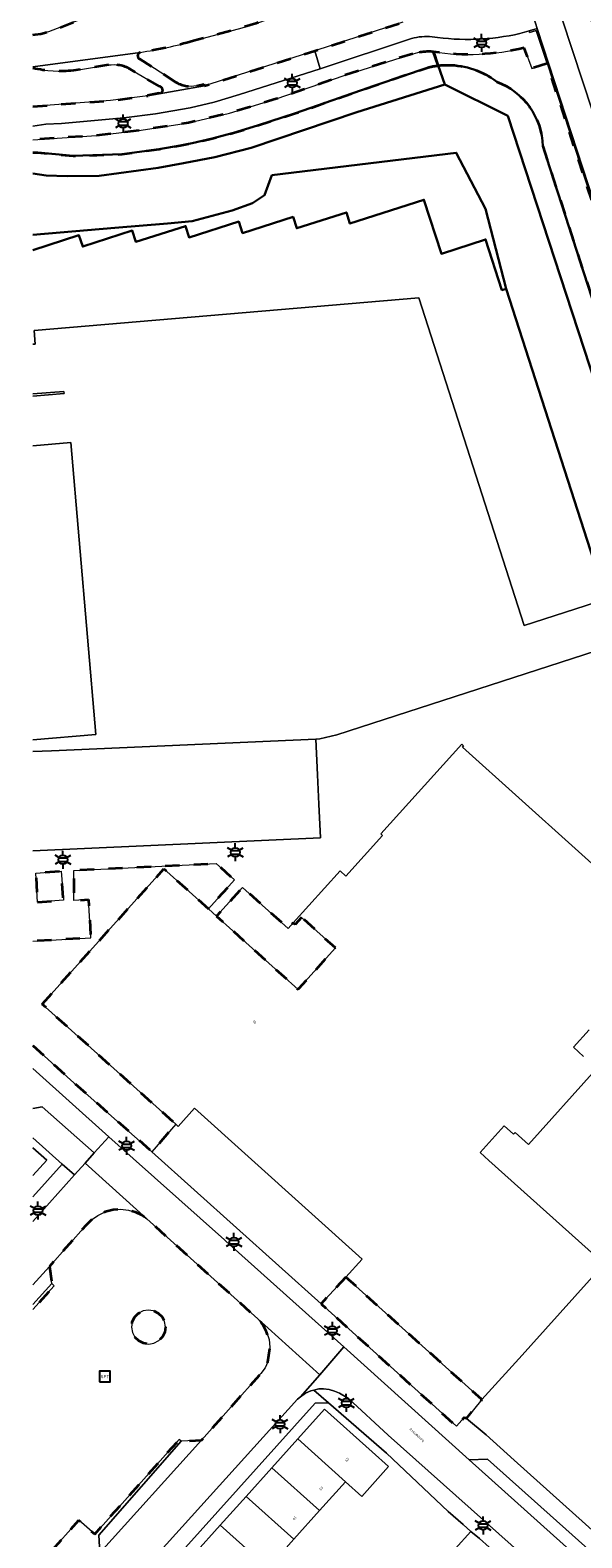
# Model space of a CAD drawing. Extents: x 105780 to 185197, y 477999 to 525027.
# Tile 75 of 256: x 105780 to 105858, y 479774 to 479986. Entities that reach past the tile are written whole.
import ezdxf
from ezdxf.enums import TextEntityAlignment as Align

# ---------------------------------------------------------------- set-up
doc = ezdxf.new("R2010")
doc.units = 0
doc.linetypes.add('XX-HIDDEN', pattern=[4, 2, -2])
for name, color, linetype, lineweight in [('B-GV-GR-MATERIAALGRENS-G', 252, 'XX-HIDDEN', 35), ('B-RO-IE-MEUBILAIR_WEGMEUBILAIR-S', 252, 'Continuous', 25), ('B-WE-GW-WATERGANG_SLOOT_INSTEEK-G', 252, 'Continuous', 30), ('B-XX-KG-KADASTRAAL_BEBOUWING-G', 252, 'Continuous', 20), ('B1-WE-OG-BEBOUWING-T18', 7, 'Continuous', 18), ('B1-WE-OG-TERREIN_ERF-GV', 252, 'Continuous', 18), ('B1-WE-OG-TOPOGRAFIE-T18', 10, 'Continuous', 18), ('B1-WE-VH-VERHARDING_ASFALT-GV', 252, 'Continuous', 18), ('B1-WE-VH-VERHARDING_BETON-GV', 252, 'Continuous', 18), ('B1-WE-VH-VERHARDING_BETONSTRAATSTEEN-GV', 252, 'Continuous', 18), ('B1-WE-VH-VERHARDING_TEGEL-GV', 252, 'Continuous', 18)]:
    doc.layers.add(name, color=color, linetype=linetype, lineweight=lineweight)
doc.styles.add('NLCS-ISO', font='NLCS-ISO.ttf')
doc.styles.add('NLCS-ISO-M200-T18', font='NLCS-ISO.ttf', dxfattribs={"height": 0.36})

# ---------------------------------------------------------------- blocks, each defined once
blk = doc.blocks.new('B-SIE-WEG_LICHTMAST-SO')
at = {"ltscale": 0.1}
for p, q in [((-1.1, 0.63), (-2.19, 1.27)), ((0, 1.27), (0, 2.53)), ((1.1, 0.63), (2.19, 1.27)), ((-1.1, -0.63), (-2.19, -1.27)), ((0, -1.27), (0, -2.53)), ((1.1, -0.63), (2.19, -1.27))]:
    blk.add_line(p, q, dxfattribs=at)
at = {"flags": 128}
for points in [[(-1.16, 0.5), (1.16, 0.5)], [(-1.16, -0.5), (1.16, -0.5)]]:
    blk.add_lwpolyline(points, dxfattribs=at)
at = {"ltscale": 0.1}
blk.add_circle((0, 0), 1.27, dxfattribs=at)
at = {"style": 'NLCS-ISO'}
blk.add_attdef('TYPE', text='', height=1.8, dxfattribs=at).set_placement((0, 2.53), align=Align.BOTTOM_CENTER)
blk = doc.blocks.new('SIE-WEG_SPEELTOESTEL-SO')
at = {"flags": 128}
blk.add_lwpolyline([(-0.75, -0.75), (0.75, -0.75), (0.75, 0.75), (-0.75, 0.75)], close=True, dxfattribs=at)
at = {"style": 'NLCS-ISO'}
blk.add_text('SPT', height=0.45, dxfattribs=at).set_placement((0, 0), align=Align.MIDDLE_CENTER)

msp = doc.modelspace()

# ---------------------------------------------------------------- linework, layer by layer
at = {"layer": 'B-GV-GR-MATERIAALGRENS-G', "flags": 128}
for points in [[(105838.653, 479995.836), (105830.169, 479992.901), (105815.524, 479987.974), (105811.789, 479986.727), (105809.868, 479986.128), (105803.065, 479984.273)], [(105780.506, 479985.141), (105780.841, 479985.164), (105781.625, 479985.277), (105782.684, 479985.538), (105790.611, 479988.609)], [(105803.509, 479977.991), (105804.506, 479978.201), (105804.582, 479977.953), (105820.083, 479982.884), (105832.44, 479986.891)], [(105833.858, 479982.48), (105824.201, 479979.43), (105814.669, 479976.127), (105808.11, 479974.135), (105802.36, 479972.774), (105795.728, 479971.746), (105789.459, 479971.003), (105780.506, 479970.408)], [(105837.387, 479980.814), (105836.731, 479982.748)], [(105836.731, 479982.748), (105837.387, 479980.814)], [(105852.692, 479981.097), (105850.539, 479980.393), (105849.494, 479983.322)], [(105780.506, 479968.59), (105781.189, 479968.591), (105786.148, 479968.131), (105793.046, 479968.353), (105798.253, 479969.096), (105801.183, 479969.611), (105802.856, 479969.905), (105805.695, 479970.57), (105808.656, 479971.365), (105812.054, 479972.398), (105817.373, 479974.114), (105828.632, 479978.072), (105836.012, 479980.563)], [(105791.112, 479980.904), (105787.175, 479980.273), (105786.19, 479980.119)], [(105798.338, 479977.869), (105794.173, 479980.314)], [(105795.457, 479981.755), (105800.504, 479978.554)], [(105966.885, 479733.774), (105968.835, 479731.704), (105974.546, 479725.643), (105975.309, 479726.482), (105977.054, 479728.471), (105975.976, 479729.534), (105974.316, 479731.179), (105974.148, 479731.348), (105973.491, 479732.006), (105972.665, 479732.833), (105972.254, 479733.249), (105971.699, 479733.81), (105971.022, 479734.495), (105970.349, 479735.183), (105969.83, 479735.713), (105969.388, 479736.165), (105968.227, 479737.364), (105968.042, 479737.555), (105966.145, 479739.531), (105964.554, 479741.227), (105964.322, 479741.478), (105963.98, 479741.848), (105962.977, 479742.935), (105962.607, 479743.343), (105961.959, 479744.056), (105961.414, 479744.656), (105960.847, 479745.29), (105960.246, 479745.961), (105959.864, 479746.389), (105959.009, 479747.361), (105958.502, 479747.937), (105958.328, 479748.135), (105956.806, 479749.893), (105953.984, 479753.146), (105953.668, 479753.52), (105952.672, 479754.698), (105951.204, 479756.436), (105950.605, 479757.163), (105949.428, 479758.593), (105948.466, 479759.761), (105947.483, 479760.986), (105946.401, 479762.336), (105945.771, 479763.121), (105944.422, 479764.848), (105943.374, 479766.191), (105943.12, 479766.516), (105940.512, 479769.944), (105936.249, 479775.753), (105935.801, 479776.394), (105934.294, 479778.552), (105932.123, 479781.66), (105931.216, 479783.025), (105929.575, 479785.496), (105928.136, 479787.662), (105926.738, 479789.878), (105925.177, 479792.351), (105924.291, 479793.756), (105922.298, 479797.084), (105921.01, 479799.234), (105920.589, 479799.938), (105917.034, 479806.206), (105914.895, 479810.067), (105914.654, 479810.517), (105913.931, 479811.867), (105912.811, 479813.958), (105912.346, 479814.856), (105911.519, 479816.451), (105910.78, 479817.878), (105910.057, 479819.322), (105909.27, 479820.894), (105908.804, 479821.825), (105907.74, 479824.028), (105907.108, 479825.334), (105906.884, 479825.799), (105905.019, 479829.8), (105901.348, 479838.281), (105900.951, 479839.245), (105899.723, 479842.221), (105897.824, 479846.824), (105897.051, 479848.794), (105895.658, 479852.345), (105894.449, 479855.426), (105893.304, 479858.499), (105891.946, 479862.145), (105891.223, 479864.086), (105889.598, 479868.69), (105888.486, 479871.839), (105888.147, 479872.8), (105885.222, 479881.566), (105852.692, 479981.097)], [(105780.506, 479975.078), (105791.423, 479975.887), (105796.651, 479976.548), (105796.607, 479976.674), (105798.668, 479977.101)], [(105852.088, 479969.488), (105871.582, 479909.358), (105890.326, 479855.37)], [(105781.813, 479849.035), (105798.911, 479868.028), (105805.154, 479862.408), (105808.8, 479866.459), (105806.255, 479868.75), (105786.238, 479867.778), (105786.275, 479863.587), (105788.321, 479863.697), (105788.646, 479858.354), (105780.506, 479857.859)], [(105780.506, 479843.22), (105785.846, 479838.355), (105797.23, 479828.302), (105800.557, 479832.162), (105781.813, 479849.035)], [(105780.506, 479769.31), (105782.804, 479771.881), (105786.978, 479776.55), (105789.184, 479774.609), (105801.062, 479787.877), (105801.346, 479787.641), (105804.194, 479787.784), (105812.52, 479797.146), (105813.112, 479797.947), (105813.477, 479798.78), (105813.794, 479800.862), (105813.668, 479801.927), (105813.315, 479803.005), (105812.767, 479804.036), (105812.08, 479804.833), (105796.503, 479818.879), (105795.806, 479819.379), (105794.991, 479819.763), (105793.952, 479820.106), (105792.802, 479820.209), (105791.789, 479820.121), (105790.643, 479819.846), (105789.609, 479819.352), (105788.726, 479818.741), (105787.987, 479817.985), (105782.82, 479812.163)], [(105782.82, 479812.163), (105783.159, 479809.804), (105783.494, 479809.473), (105780.506, 479806.12)]]:
    msp.add_lwpolyline(points, dxfattribs=at)
for points in [[(105795.568, 479982.671, 0.6360573), (105795.457, 479981.755)], [(105803.065, 479984.273, -0.0305514), (105795.568, 479982.671)], [(105836.731, 479982.748, 0.082866), (105833.858, 479982.48)], [(105849.494, 479983.322, -0.0984113), (105836.731, 479982.748)], [(105786.19, 479980.119, -0.078162), (105780.506, 479980.436, -0.078162)], [(105794.173, 479980.314, 0.1633833), (105791.112, 479980.904)], [(105836.012, 479980.563, -0.0311636), (105837.387, 479980.814)], [(105837.387, 479980.814, -0.0315003), (105838.783, 479980.892)], [(105838.783, 479980.892, -0.1641872), (105845.617, 479978.542)], [(105800.504, 479978.554, 0.2086239), (105803.509, 479977.991)], [(105845.617, 479978.542, -0.3062789), (105852.088, 479969.488)], [(105798.668, 479977.101, 0.482251), (105798.338, 479977.869)]]:
    msp.add_lwpolyline(points, format="xyb", dxfattribs=at)
for points in [[(105781.144, 479863.359), (105784.785, 479863.603), (105784.488, 479867.681), (105780.926, 479867.428)], [(105818.236, 479861.199), (105817.346, 479860.211), (105817.071, 479860.459), (105816.353, 479859.66), (105809.952, 479865.422), (105806.306, 479861.371), (105817.737, 479851.081), (105817.843, 479851.199), (105822.992, 479856.918)], [(105824.449, 479810.682), (105820.964, 479806.948), (105839.963, 479789.762), (105841.113, 479791.037), (105841.362, 479790.831), (105843.553, 479793.485)], [(105799.126, 479803.714), (105799.02, 479802.974), (105798.69, 479802.304), (105798.169, 479801.768), (105797.508, 479801.419), (105796.772, 479801.292), (105796.032, 479801.398), (105795.361, 479801.728), (105794.826, 479802.249), (105794.477, 479802.91), (105794.35, 479803.646), (105794.456, 479804.386), (105794.786, 479805.057), (105795.307, 479805.592), (105795.968, 479805.941), (105796.704, 479806.069), (105797.444, 479805.962), (105798.114, 479805.632), (105798.65, 479805.111), (105798.999, 479804.45)]]:
    msp.add_lwpolyline(points, close=True, dxfattribs=at)
at = {"layer": 'B-WE-GW-WATERGANG_SLOOT_INSTEEK-G', "flags": 128}
for points in [[(105780.506, 479965.679), (105782.359, 479965.391), (105785.318, 479965.307), (105789.802, 479965.347), (105798.113, 479966.447), (105801.66, 479967.118), (105806.039, 479967.946), (105811.143, 479969.264), (105826.003, 479974.283), (105838.358, 479978.141), (105837.387, 479980.814)], [(105836.012, 479980.563), (105828.632, 479978.072), (105817.373, 479974.114), (105812.054, 479972.398), (105808.656, 479971.365), (105805.695, 479970.57), (105802.856, 479969.905), (105801.183, 479969.611), (105798.253, 479969.096), (105793.046, 479968.353), (105786.148, 479968.131), (105781.189, 479968.591), (105780.506, 479968.59)], [(105837.387, 479980.814), (105838.358, 479978.141), (105847.166, 479973.739), (105866.081, 479915.938), (105870.739, 479901.472), (105875.858, 479885.577), (105881.387, 479869.48), (105886.193, 479855.754), (105896.504, 479830.22), (105901.142, 479820.196), (105904.412, 479813.691), (105905.793, 479810.943), (105909.002, 479804.903), (105917.082, 479790.746), (105921.836, 479791.17)], [(105838.358, 479978.141), (105826.003, 479974.283), (105811.143, 479969.264), (105806.039, 479967.946), (105801.66, 479967.118), (105798.113, 479966.447), (105789.802, 479965.347), (105785.318, 479965.307), (105782.359, 479965.391), (105780.506, 479965.679)], [(105780.506, 479957.035), (105792.02, 479958.013), (105799.384, 479958.638), (105802.87, 479958.988), (105808.484, 479960.47), (105811.331, 479961.483), (105813.043, 479962.6), (105814.065, 479965.415), (105839.942, 479968.584), (105844.062, 479960.693), (105846.939, 479949.457), (105860.607, 479907.047), (105860.962, 479905.9), (105862.929, 479899.703), (105870.739, 479901.472), (105866.081, 479915.938), (105847.166, 479973.739), (105838.358, 479978.141)], [(105780.506, 479954.916), (105786.976, 479956.995), (105787.513, 479955.402), (105794.454, 479957.633), (105794.976, 479956.041), (105801.94, 479958.272), (105802.447, 479956.68), (105809.408, 479958.91), (105809.936, 479957.29), (105817.029, 479959.562), (105817.55, 479957.96), (105824.517, 479960.189), (105825.011, 479958.616), (105835.395, 479961.977), (105837.861, 479954.398), (105844.063, 479956.395), (105846.364, 479949.278), (105846.939, 479949.457), (105844.062, 479960.693), (105839.942, 479968.584), (105814.065, 479965.415), (105813.043, 479962.6), (105811.331, 479961.483), (105808.484, 479960.47), (105802.87, 479958.988), (105799.384, 479958.638), (105792.02, 479958.013), (105780.506, 479957.035)], [(105890.326, 479855.37), (105871.582, 479909.358), (105852.088, 479969.488)]]:
    msp.add_lwpolyline(points, dxfattribs=at)
for points in [[(105837.387, 479980.814, 0.0311636), (105836.012, 479980.563)], [(105838.783, 479980.892, 0.0315003), (105837.387, 479980.814)], [(105845.617, 479978.542, 0.1641872), (105838.783, 479980.892)], [(105852.088, 479969.488, 0.3062789), (105845.617, 479978.542)]]:
    msp.add_lwpolyline(points, format="xyb", dxfattribs=at)
at = {"layer": 'B-XX-KG-KADASTRAAL_BEBOUWING-G', "flags": 128}
for points in [[(105844.063, 479956.395), (105837.861, 479954.398), (105835.395, 479961.977), (105825.011, 479958.616), (105824.517, 479960.189), (105817.55, 479957.96), (105817.029, 479959.562), (105809.936, 479957.29), (105809.408, 479958.91), (105802.447, 479956.68), (105801.94, 479958.272), (105794.976, 479956.041), (105794.454, 479957.633), (105787.513, 479955.402), (105786.976, 479956.995), (105780.506, 479954.916)], [(105780.506, 479941.675), (105780.846, 479941.704), (105780.686, 479943.597), (105834.689, 479948.197), (105849.49, 479902.171), (105860.962, 479905.9), (105860.607, 479907.047), (105846.939, 479949.457), (105846.364, 479949.278), (105844.063, 479956.395)], [(105784.894, 479934.77), (105784.868, 479935.07), (105780.506, 479934.701)], [(105780.506, 479934.399), (105784.894, 479934.77)], [(105785.833, 479927.89), (105780.506, 479927.429)], [(105780.506, 479886.128), (105789.356, 479886.864), (105785.833, 479927.89)], [(105864.524, 479863.744), (105840.801, 479885.1), (105840.975, 479885.293), (105840.715, 479885.527), (105829.374, 479872.93), (105829.612, 479872.716), (105824.461, 479866.993), (105823.628, 479867.742), (105817.071, 479860.459), (105817.346, 479860.211), (105818.236, 479861.199), (105822.992, 479856.918), (105817.843, 479851.199), (105817.737, 479851.081), (105806.306, 479861.371), (105805.154, 479862.408), (105798.911, 479868.028), (105781.813, 479849.035), (105800.557, 479832.162), (105800.903, 479831.85), (105803.21, 479834.411), (105826.741, 479813.228), (105824.449, 479810.682), (105843.553, 479793.485), (105849.187, 479799.743), (105850.398, 479801.088), (105860.7, 479812.533), (105844.537, 479827.083), (105843.309, 479828.189), (105846.687, 479831.942), (105847.995, 479830.764), (105848.196, 479830.987), (105850.069, 479829.301), (105859.502, 479839.781)], [(105857.824, 479841.682), (105856.404, 479842.96), (105858.598, 479845.398)], [(105780.506, 479824.966), (105782.444, 479827.127), (105780.506, 479828.865)]]:
    msp.add_lwpolyline(points, dxfattribs=at)
for points in [[(105821.44, 479792.154), (105817.685, 479787.967), (105824.383, 479781.957), (105826.669, 479779.905), (105830.428, 479784.095), (105828.141, 479786.146)], [(105817.685, 479787.967), (105814.063, 479783.928), (105820.761, 479777.918), (105824.383, 479781.957)], [(105814.063, 479783.928), (105810.441, 479779.889), (105817.139, 479773.88), (105820.761, 479777.918)], [(105810.441, 479779.889), (105806.819, 479775.85), (105813.517, 479769.841), (105817.139, 479773.88)], [(105806.819, 479775.85), (105803.197, 479771.812), (105809.913, 479765.823), (105813.517, 479769.841)]]:
    msp.add_lwpolyline(points, close=True, dxfattribs=at)
at = {"layer": 'B1-WE-OG-TERREIN_ERF-GV', "flags": 128}
for points in [[(105834.689, 479948.197), (105780.686, 479943.597), (105780.846, 479941.704), (105780.506, 479941.675)], [(105780.506, 479884.49), (105783.11, 479884.612), (105820.236, 479886.212), (105820.772, 479886.269), (105823.17, 479886.82), (105862.929, 479899.703), (105860.962, 479905.9), (105849.49, 479902.171), (105834.689, 479948.197)], [(105780.506, 479934.701), (105784.868, 479935.07), (105784.894, 479934.77)], [(105784.894, 479934.77), (105780.506, 479934.399)], [(105780.506, 479927.429), (105785.833, 479927.89), (105789.356, 479886.864), (105780.506, 479886.128)], [(105878.707, 479844.349), (105874.439, 479857.446), (105868.314, 479878.35), (105868.842, 479878.61), (105862.929, 479899.703), (105823.17, 479886.82), (105820.772, 479886.269), (105820.236, 479886.212), (105820.465, 479881.215), (105820.653, 479877.091), (105820.87, 479872.356), (105780.506, 479870.537)], [(105780.506, 479857.859), (105788.646, 479858.354), (105788.321, 479863.697), (105786.275, 479863.587), (105786.238, 479867.778), (105806.255, 479868.75), (105808.8, 479866.459), (105805.154, 479862.408), (105806.306, 479861.371), (105809.952, 479865.422), (105816.353, 479859.66), (105817.071, 479860.459), (105823.628, 479867.742), (105824.461, 479866.993), (105829.612, 479872.716), (105829.374, 479872.93), (105840.715, 479885.527), (105840.975, 479885.293), (105840.801, 479885.1), (105864.524, 479863.744)], [(105858.598, 479845.398), (105856.404, 479842.96), (105857.824, 479841.682)], [(105859.502, 479839.781), (105850.069, 479829.301), (105848.196, 479830.987), (105847.995, 479830.764), (105846.687, 479831.942), (105843.309, 479828.189), (105844.537, 479827.083), (105860.7, 479812.533), (105850.398, 479801.088), (105849.187, 479799.743), (105843.553, 479793.485), (105841.362, 479790.831), (105844.126, 479788.55), (105848.072, 479784.984), (105869.945, 479765.38)], [(105780.506, 479821.985), (105784.62, 479826.569), (105780.506, 479830.225)], [(105780.506, 479828.865), (105782.444, 479827.127), (105780.506, 479824.966)], [(105839.77, 479772.554), (105841.982, 479774.993), (105840.903, 479775.952), (105838.821, 479777.799), (105830.17, 479785.949), (105821.988, 479793.026), (105820.121, 479792.983), (105790.324, 479759.798)]]:
    msp.add_lwpolyline(points, dxfattribs=at)
for points in [[(105784.785, 479863.603), (105781.144, 479863.359), (105780.926, 479867.428), (105784.488, 479867.681)], [(105800.557, 479832.162), (105797.23, 479828.302), (105820.964, 479806.948), (105824.449, 479810.682), (105826.741, 479813.228), (105803.21, 479834.411), (105800.903, 479831.85)], [(105806.273, 479761.763), (105802.651, 479757.724), (105798.898, 479753.539), (105792.198, 479759.546), (105795.953, 479763.734), (105799.575, 479767.773), (105803.197, 479771.812), (105806.819, 479775.85), (105810.441, 479779.889), (105814.063, 479783.928), (105817.685, 479787.967), (105821.44, 479792.154), (105828.141, 479786.146), (105830.428, 479784.095), (105826.669, 479779.905), (105824.383, 479781.957), (105820.761, 479777.918), (105817.139, 479773.88), (105813.517, 479769.841), (105809.913, 479765.823)]]:
    msp.add_lwpolyline(points, close=True, dxfattribs=at)
at = {"layer": 'B1-WE-VH-VERHARDING_ASFALT-GV', "flags": 128}
for points in [[(105803.065, 479984.273), (105809.868, 479986.128), (105811.789, 479986.727), (105815.524, 479987.974), (105830.169, 479992.901)], [(105790.611, 479988.609), (105782.684, 479985.538), (105781.625, 479985.277), (105780.841, 479985.164), (105780.506, 479985.141)], [(105809.535, 479976.736), (105820.835, 479980.356), (105820.083, 479982.884), (105804.582, 479977.953), (105796.651, 479976.548), (105791.423, 479975.887), (105780.506, 479975.078)], [(105780.506, 479980.655), (105795.568, 479982.671)], [(105780.506, 479972.311), (105782.319, 479972.582), (105784.508, 479972.701), (105793.266, 479973.455), (105797.733, 479974.045), (105802.566, 479974.861), (105805.979, 479975.686), (105809.535, 479976.736)], [(105780.506, 479834.348), (105781.818, 479834.583), (105789.121, 479828.153), (105791.177, 479830.392), (105780.506, 479840.002)], [(105868.162, 479761.345), (105841.744, 479785.012), (105824.164, 479800.894), (105820.778, 479796.99), (105818.092, 479793.894), (105818.766, 479794.392), (105819.55, 479794.7), (105819.937, 479794.8), (105820.632, 479794.98), (105821.314, 479795.021), (105822.088, 479794.896), (105822.857, 479794.689), (105823.56, 479794.389), (105824.837, 479793.663), (105830.38, 479788.488), (105851.559, 479769.622)]]:
    msp.add_lwpolyline(points, dxfattribs=at)
at = {"layer": 'B1-WE-VH-VERHARDING_ASFALT-GV'}
msp.add_lwpolyline([(105795.568, 479982.671, 0.0305514), (105803.065, 479984.273)], format="xyb", dxfattribs=at)
at = {"layer": 'B1-WE-VH-VERHARDING_BETON-GV', "flags": 128}
for points in [[(105858.507, 479988.322), (105857.782, 479990.637), (105855.924, 479996.229), (105855.844, 479996.203), (105855.781, 479996.182), (105855.233, 479997.869), (105851.708, 479996.752), (105851.984, 479995.881), (105860.46, 479970.164), (105882.83, 479901.718), (105886.418, 479902.891)], [(105848.171, 479995.631), (105850.582, 479988.256), (105850.585, 479988.257), (105851.309, 479986.028), (105879.249, 479900.548), (105882.83, 479901.718), (105860.46, 479970.164), (105851.984, 479995.881), (105851.708, 479996.752)]]:
    msp.add_lwpolyline(points, close=True, dxfattribs=at)
msp.add_lwpolyline([(105879.249, 479900.548), (105851.309, 479986.028), (105850.159, 479985.686), (105850.222, 479985.475), (105851.167, 479985.756), (105852.692, 479981.097), (105885.222, 479881.566)], dxfattribs=at)
at = {"layer": 'B1-WE-VH-VERHARDING_BETONSTRAATSTEEN-GV', "flags": 128}
for points in [[(105820.236, 479886.212), (105783.11, 479884.612), (105780.506, 479884.49)], [(105780.506, 479870.537), (105820.87, 479872.356), (105820.653, 479877.091), (105820.465, 479881.215), (105820.236, 479886.212)], [(105780.506, 479809.593), (105782.82, 479812.163), (105787.987, 479817.985), (105788.726, 479818.741), (105789.609, 479819.352), (105790.643, 479819.846), (105791.789, 479820.121), (105792.802, 479820.209), (105793.952, 479820.106), (105794.991, 479819.763), (105795.806, 479819.379), (105796.503, 479818.879), (105787.826, 479826.703), (105786.34, 479825.04), (105780.506, 479818.51)], [(105783.159, 479809.804), (105782.82, 479812.163), (105780.506, 479809.593)], [(105780.506, 479806.827), (105783.159, 479809.804)], [(105780.506, 479752.181), (105786.416, 479758.749), (105786.455, 479762.031), (105787.559, 479763.313), (105790.513, 479763.48), (105817.653, 479793.559), (105818.092, 479793.894), (105820.778, 479796.99), (105812.08, 479804.833), (105812.767, 479804.036), (105813.315, 479803.005), (105813.668, 479801.927), (105813.794, 479800.862), (105813.477, 479798.78), (105813.112, 479797.947), (105812.52, 479797.146), (105804.194, 479787.784), (105789.918, 479771.968), (105782.009, 479763.153), (105780.506, 479761.471)]]:
    msp.add_lwpolyline(points, dxfattribs=at)
for points in [[(105807.607, 479815.741), (105807.42, 479815.908), (105791.177, 479830.392), (105789.121, 479828.153), (105787.826, 479826.703), (105796.503, 479818.879), (105812.08, 479804.833), (105820.778, 479796.99), (105824.164, 479800.894)], [(105798.999, 479804.45), (105798.65, 479805.111), (105798.114, 479805.632), (105797.444, 479805.962), (105796.704, 479806.069), (105795.968, 479805.941), (105795.307, 479805.592), (105794.786, 479805.057), (105794.456, 479804.386), (105794.35, 479803.646), (105794.477, 479802.91), (105794.826, 479802.249), (105795.361, 479801.728), (105796.032, 479801.398), (105796.772, 479801.292), (105797.508, 479801.419), (105798.169, 479801.768), (105798.69, 479802.304), (105799.02, 479802.974), (105799.126, 479803.714)], [(105804.194, 479787.784), (105801.346, 479787.641), (105789.76, 479774.472), (105789.918, 479771.968)], [(105844.338, 479785.136), (105841.744, 479785.012), (105868.162, 479761.345), (105868.091, 479763.878)]]:
    msp.add_lwpolyline(points, close=True, dxfattribs=at)
at = {"layer": 'B1-WE-VH-VERHARDING_TEGEL-GV', "flags": 128}
for points in [[(105832.44, 479986.891), (105820.083, 479982.884)], [(105848.882, 479985.305), (105850.159, 479985.686), (105851.309, 479986.028), (105850.585, 479988.257), (105850.582, 479988.256), (105848.245, 479987.502), (105847.842, 479987.407)], [(105833.661, 479984.624), (105820.835, 479980.356), (105809.535, 479976.736), (105805.979, 479975.686), (105802.566, 479974.861), (105797.733, 479974.045), (105793.266, 479973.455), (105784.508, 479972.701), (105782.319, 479972.582), (105780.506, 479972.311)], [(105820.083, 479982.884), (105820.835, 479980.356), (105833.661, 479984.624)], [(105849.494, 479983.322), (105850.539, 479980.393), (105852.692, 479981.097), (105851.167, 479985.756), (105850.222, 479985.475), (105850.159, 479985.686), (105848.882, 479985.305)], [(105795.568, 479982.671), (105780.506, 479980.655)], [(105824.201, 479979.43), (105833.858, 479982.48)], [(105786.19, 479980.119), (105787.175, 479980.273), (105791.112, 479980.904)], [(105794.173, 479980.314), (105798.338, 479977.869)], [(105800.504, 479978.554), (105795.457, 479981.755)], [(105780.506, 479970.408), (105789.459, 479971.003), (105795.728, 479971.746), (105802.36, 479972.774), (105808.11, 479974.135), (105814.669, 479976.127), (105824.201, 479979.43)], [(105798.668, 479977.101), (105796.607, 479976.674), (105796.651, 479976.548), (105804.582, 479977.953), (105804.506, 479978.201), (105803.509, 479977.991)], [(105820.964, 479806.948), (105797.23, 479828.302), (105785.846, 479838.355), (105780.506, 479843.22)], [(105780.506, 479840.002), (105791.177, 479830.392), (105807.42, 479815.908), (105807.607, 479815.741), (105824.164, 479800.894), (105841.744, 479785.012), (105844.338, 479785.136), (105868.091, 479763.878), (105868.162, 479761.345), (105872.299, 479757.621), (105875.067, 479760.687), (105873.766, 479761.917), (105869.945, 479765.38), (105848.072, 479784.984), (105844.126, 479788.55), (105841.362, 479790.831), (105841.113, 479791.037), (105839.963, 479789.762), (105820.964, 479806.948)], [(105780.506, 479830.225), (105784.62, 479826.569), (105786.34, 479825.04), (105787.826, 479826.703), (105789.121, 479828.153), (105781.818, 479834.583), (105780.506, 479834.348)], [(105786.34, 479825.04), (105784.62, 479826.569), (105780.506, 479821.985)], [(105780.506, 479818.51), (105786.34, 479825.04)], [(105783.494, 479809.473), (105783.159, 479809.804), (105780.506, 479806.827)], [(105780.506, 479806.12), (105783.494, 479809.473)], [(105790.324, 479759.798), (105820.121, 479792.983), (105821.988, 479793.026), (105819.937, 479794.8), (105819.55, 479794.7), (105818.766, 479794.392), (105818.092, 479793.894), (105817.653, 479793.559), (105790.513, 479763.48), (105787.559, 479763.313), (105786.455, 479762.031), (105786.416, 479758.749), (105780.506, 479752.181)], [(105780.506, 479763.119), (105782.009, 479763.153), (105789.918, 479771.968), (105789.76, 479774.472), (105801.346, 479787.641), (105801.062, 479787.877), (105789.184, 479774.609), (105786.978, 479776.55), (105782.804, 479771.881), (105780.506, 479769.31)], [(105843.191, 479773.981), (105841.982, 479774.993), (105839.77, 479772.554)]]:
    msp.add_lwpolyline(points, dxfattribs=at)
at = {"layer": 'B1-WE-VH-VERHARDING_TEGEL-GV'}
for points in [[(105836.562, 479984.862, 0.0875606), (105833.661, 479984.624)], [(105833.661, 479984.624, -0.0875606), (105836.562, 479984.862)], [(105848.882, 479985.305, -0.0924543), (105836.562, 479984.862)], [(105836.562, 479984.862, 0.0924543), (105848.882, 479985.305)], [(105795.457, 479981.755, -0.6360573), (105795.568, 479982.671)], [(105833.858, 479982.48, -0.082866), (105836.731, 479982.748)], [(105836.731, 479982.748, 0.0984113), (105849.494, 479983.322)], [(105780.506, 479980.436, 0.078162), (105786.19, 479980.119)], [(105791.112, 479980.904, -0.1633833), (105794.173, 479980.314)], [(105803.509, 479977.991, -0.2086239), (105800.504, 479978.554)], [(105798.338, 479977.869, -0.482251), (105798.668, 479977.101)]]:
    msp.add_lwpolyline(points, format="xyb", dxfattribs=at)
at = {"layer": 'B1-WE-VH-VERHARDING_TEGEL-GV', "flags": 128}
msp.add_lwpolyline([(105819.937, 479794.8), (105821.988, 479793.026), (105830.17, 479785.949), (105838.821, 479777.799), (105840.903, 479775.952), (105841.982, 479774.993), (105843.191, 479773.981), (105863.554, 479755.751), (105863.677, 479754.219), (105865.984, 479756.639), (105851.559, 479769.622), (105830.38, 479788.488), (105824.837, 479793.663), (105823.56, 479794.389), (105822.857, 479794.689), (105822.088, 479794.896), (105821.314, 479795.021), (105820.632, 479794.98)], close=True, dxfattribs=at)

# ---------------------------------------------------------------- block references
at = {"layer": 'B-RO-IE-MEUBILAIR_WEGMEUBILAIR-S', "xscale": 0.5, "yscale": 0.5, "zscale": 0.5}
for p in [(105843.506, 479984.006), (105816.913, 479978.377), (105793.182, 479972.702), (105784.718, 479869.296), (105808.919, 479870.35), (105793.665, 479829.132), (105781.222, 479820.038), (105808.74, 479815.632), (105822.549, 479803.157), (105824.507, 479793.025), (105815.211, 479790.041), (105843.712, 479775.813)]:
    msp.add_blockref('B-SIE-WEG_LICHTMAST-SO', p, dxfattribs=at)
at = {"layer": 'B-RO-IE-MEUBILAIR_WEGMEUBILAIR-S'}
msp.add_blockref('SIE-WEG_SPEELTOESTEL-SO', (105790.624, 479796.724), dxfattribs=at)

# ---------------------------------------------------------------- texts
at = {"layer": 'B1-WE-OG-BEBOUWING-T18', "style": 'NLCS-ISO-M200-T18'}
for s, rotation, p in [('10', 318.1, (105811.629, 479846.507)), ('65', 48.1, (105824.613, 479785.06)), ('63', 48.1, (105820.991, 479781.021)), ('61', 48.1, (105817.243, 479776.843))]:
    msp.add_text(s, height=0.36, rotation=rotation, dxfattribs=at).set_placement(p, align=Align.MIDDLE)
at = {"layer": 'B1-WE-OG-TOPOGRAFIE-T18', "style": 'NLCS-ISO-M200-T18'}
msp.add_text('Assumburg', height=0.36, rotation=318.1, dxfattribs=at).set_placement((105834.395, 479788.519), align=Align.MIDDLE)

doc.saveas('drawing.dxf')
